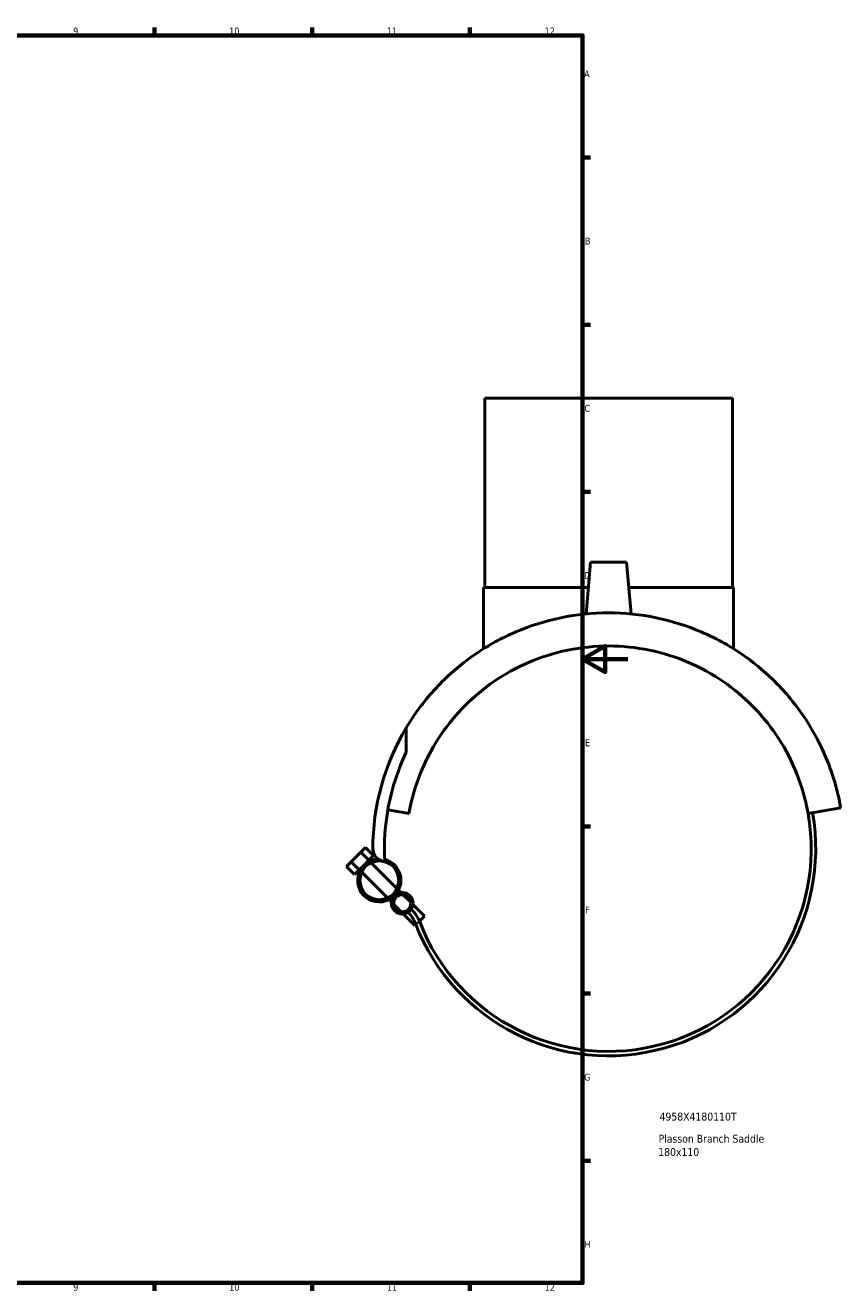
# Model space of a CAD drawing. Header units: millimetres. Extents: x -180 to 1327, y -298 to 870.
# Tile 5 of 6: x 573 to 936, y 17 to 578. Entities that reach past the tile are written whole.
import ezdxf

# ---------------------------------------------------------------- set-up
doc = ezdxf.new("R2010")
doc.units = ezdxf.units.MM
for name, color, linetype, lineweight in [('Border (ANSI)', 7, 'Continuous', 70), ('Title (ISO)', 7, 'Continuous', 50), ('Visible (ANSI)', 7, 'Continuous', 50), ('Visible Narrow (ANSI)', 7, 'Continuous', 35)]:
    doc.layers.add(name, color=color, linetype=linetype, lineweight=lineweight)
doc.styles.add('Note Text (ANSI)', font='tahoma.ttf')
doc.styles.add('Note Text (ISO)', font='tahoma.ttf')

# ---------------------------------------------------------------- blocks, each defined once
blk = doc.blocks.new('Borders Default Border')
at = {"layer": 'Border (ANSI)'}
for p, q in [((630.75, 574), (630.75, 577.45)), ((700.83, 574), (700.83, 577.45)), ((770.92, 574), (770.92, 577.45)), ((821, 519.75), (824.45, 519.75)), ((821, 445.5), (824.45, 445.5)), ((821, 371.25), (824.45, 371.25)), ((821, 222.75), (824.45, 222.75)), ((821, 148.5), (824.45, 148.5)), ((821, 74.25), (824.45, 74.25)), ((630.75, 20), (630.75, 16.55)), ((700.83, 20), (700.83, 16.55)), ((770.92, 20), (770.92, 16.55))]:
    blk.add_line(p, q, dxfattribs=at)
at = {"layer": 'Border (ANSI)', "flags": 128}
for points in [[(20, 20), (20, 574), (821, 574), (821, 20), (20, 20)], [(841, 297), (821, 297), (831, 302.77), (831, 291.23), (821, 297)]]:
    blk.add_lwpolyline(points, dxfattribs=at)
at = {"layer": 'Border (ANSI)', "attachment_point": 7, "style": 'Note Text (ANSI)'}
for s, insert, char_height in [('9', (594.7, 574.34), 3.05), ('10', (663.96, 574.34), 3.048), ('11', (734.04, 574.4), 3.048), ('12', (804.13, 574.4), 3.048), ('A', (821.63, 555.35), 3.05), ('B', (821.99, 481.1), 3.05), ('C', (821.8, 406.8), 3.05), ('D', (821.81, 332.6), 3.05), ('E', (822.05, 258.35), 3.05), ('F', (822.14, 184.1), 3.05), ('G', (821.66, 109.79), 3.05), ('H', (821.81, 35.6), 3.05), ('9', (594.7, 16.49), 3.05), ('10', (663.96, 16.49), 3.048), ('11', (734.04, 16.55), 3.048), ('12', (804.13, 16.55), 3.048)]:
    blk.add_mtext(s, dxfattribs=dict(at, insert=insert, char_height=char_height))
blk = doc.blocks.new('Title Blocks ISO')
at = {"layer": 'Title (ISO)', "style": 'Note Text (ISO)'}
for tag, p in [('PART_NUMBER_001', (34.13, 72.11)), ('DESCRIPTION_001', (33.74, 62.29)), ('DESCRIPTION_002', (33.56, 56.38))]:
    blk.add_attdef(tag, p, '', height=3.5, dxfattribs=at)

msp = doc.modelspace()

# ---------------------------------------------------------------- linework, layer by layer
at = {"layer": 'Visible (ANSI)'}
for p, q in [((777.504, 412.833), (887.504, 412.833)), ((777.504, 412.833), (777.504, 328.833)), ((887.504, 412.833), (887.504, 328.833)), ((824.504, 340.033), (822.494, 317.053)), ((824.504, 340.033), (840.504, 340.033)), ((840.504, 340.033), (842.514, 317.053)), ((777.004, 328.833), (823.524, 328.833)), ((777.004, 328.833), (777.004, 301.613)), ((841.484, 328.833), (888.004, 328.833)), ((888.004, 328.833), (888.004, 301.613)), ((742.613, 266.515), (742.613, 255.621)), ((935.613, 231.014), (921.137, 228.461)), ((743.871, 228.461), (734.461, 230.12)), ((718.23, 206.969), (722.473, 211.212)), ((722.473, 211.212), (724.594, 213.333)), ((722.473, 211.212), (726.008, 207.676)), ((728.13, 209.798), (724.594, 213.333)), ((728.13, 209.798), (726.008, 207.676)), ((716.109, 204.848), (718.23, 206.969)), ((719.644, 201.312), (716.109, 204.848)), ((718.23, 206.969), (721.766, 203.434)), ((721.766, 203.434), (719.644, 201.312)), ((723.887, 205.555), (721.766, 203.434)), ((722.106, 203.094), (721.766, 203.434)), ((734.253, 190.946), (722.855, 202.344)), ((726.008, 207.676), (723.887, 205.555)), ((726.348, 207.336), (726.008, 207.676)), ((738.496, 195.189), (727.098, 206.587)), ((740.329, 193.355), (739.245, 194.44)), ((744.628, 189.056), (741.33, 192.355)), ((736.087, 189.113), (735.002, 190.197)), ((740.386, 184.814), (737.087, 188.112)), ((750.757, 182.927), (745.629, 188.056)), ((746.515, 178.685), (741.386, 183.813)), ((750.757, 182.927), (748.458, 180.628)), ((746.917, 179.087), (746.515, 178.685))]:
    msp.add_line(p, q, dxfattribs=at)
for centre, radius in [((730.675, 198.767), 8.6), ((740.858, 188.584), 4.8), ((740.858, 188.584), 3.8)]:
    msp.add_circle(centre, radius, dxfattribs=at)
for centre, radius, start, end in [((832.504, 212.833), 104.7, 149.15476, 180), ((832.504, 212.833), 99.555, 154.54531, 183.3066), ((832.504, 212.833), 92, 201.20955, 10), ((832.504, 212.833), 90, 201.20955, 10), ((730.675, 198.767), 9.6, 94.27426, 315), ((733.564, 212.833), 5.76, 180, 265.52872), ((730.675, 198.767), 9.6, 315, 75.59716), ((733.215, 174.302), 16.503, 21.20955, 45), ((733.215, 174.302), 14.503, 21.20955, 45)]:
    msp.add_arc(centre, radius, start, end, dxfattribs=at)
for points, knots in [([(832.504, 317.533), (825.419, 317.533), (818.267, 316.803), (804.378, 313.933), (797.64, 311.796), (785.028, 306.402), (779.138, 303.141), (768.487, 295.931), (763.726, 291.983), (754.48, 283.012), (749.975, 277.612), (744.908, 270.226), (743.722, 268.372), (742.613, 266.515)], [-19.0292375, -19.0292375, -19.0292375, -19.0292375, -16.9037592, -16.9037592, -14.7782808, -14.7782808, -12.6528024, -12.6528024, -10.527324, -10.527324, -7.895493, -7.895493, -7.0234489, -7.0234489, -7.0234489, -7.0234489]), ([(935.613, 231.014), (935.613, 231.014), (935.546, 231.399), (935.337, 232.526), (935.193, 233.273), (934.842, 234.962), (934.635, 235.906), (934.158, 237.924), (933.888, 238.999), (932.973, 242.387), (932.231, 244.831), (930.446, 249.937), (929.403, 252.602), (925.754, 260.817), (922.645, 266.517), (915.033, 277.612), (910.528, 283.012), (901.282, 291.983), (896.521, 295.931), (885.87, 303.141), (879.98, 306.402), (867.367, 311.796), (860.63, 313.933), (846.741, 316.803), (839.589, 317.533), (832.504, 317.533)], [-38.0584751, -38.0584751, -38.0584751, -38.0584751, -37.4005173, -37.4005173, -36.7425596, -36.7425596, -36.0846018, -36.0846018, -35.4266441, -35.4266441, -34.1107286, -34.1107286, -32.7948131, -32.7948131, -30.162982, -30.162982, -27.531151, -27.531151, -25.4056727, -25.4056727, -23.2801943, -23.2801943, -21.1547159, -21.1547159, -19.0292375, -19.0292375, -19.0292375, -19.0292375]), ([(743.871, 228.461), (744.036, 229.393), (744.214, 230.319), (745.634, 237.114), (747.418, 242.741), (751.994, 253.481), (754.789, 258.587), (761.244, 268.106), (764.908, 272.516), (772.597, 280.205), (776.86, 283.802), (786.306, 290.283), (791.491, 293.169), (802.51, 297.899), (808.358, 299.749), (820.337, 302.216), (826.468, 302.833), (832.504, 302.833)], [31.462375, 31.462375, 31.462375, 31.462375, 31.7627027, 31.7627027, 33.6821997, 33.6821997, 35.6016967, 35.6016967, 37.5211937, 37.5211937, 39.3320974, 39.3320974, 41.1430011, 41.1430011, 42.9539048, 42.9539048, 44.7648085, 44.7648085, 44.7648085, 44.7648085]), ([(832.504, 302.833), (838.54, 302.833), (844.671, 302.216), (856.65, 299.749), (862.498, 297.899), (873.517, 293.169), (878.702, 290.283), (888.148, 283.802), (892.411, 280.205), (900.1, 272.516), (903.764, 268.106), (910.219, 258.587), (913.014, 253.481), (917.59, 242.741), (919.374, 237.114), (920.794, 230.319), (920.972, 229.393), (921.137, 228.461)], [44.7648085, 44.7648085, 44.7648085, 44.7648085, 46.5757122, 46.5757122, 48.3866159, 48.3866159, 50.1975196, 50.1975196, 52.0084233, 52.0084233, 53.9279203, 53.9279203, 55.8474173, 55.8474173, 57.7669143, 57.7669143, 58.0672419, 58.0672419, 58.0672419, 58.0672419])]:
    msp.add_open_spline(points, degree=3, knots=knots, dxfattribs=at)
at = {"layer": 'Visible Narrow (ANSI)'}
msp.add_line((748.589, 180.268), (746.747, 179.554), dxfattribs=at)

# ---------------------------------------------------------------- block references
msp.add_blockref('Borders Default Border', (0, 0))
msp.add_blockref('Title Blocks ISO', (821, 20)).add_auto_attribs({'PART_NUMBER_001': '4958X4180110T', 'DESCRIPTION_001': 'Plasson Branch Saddle', 'DESCRIPTION_002': '180x110'})

doc.saveas('drawing.dxf')
